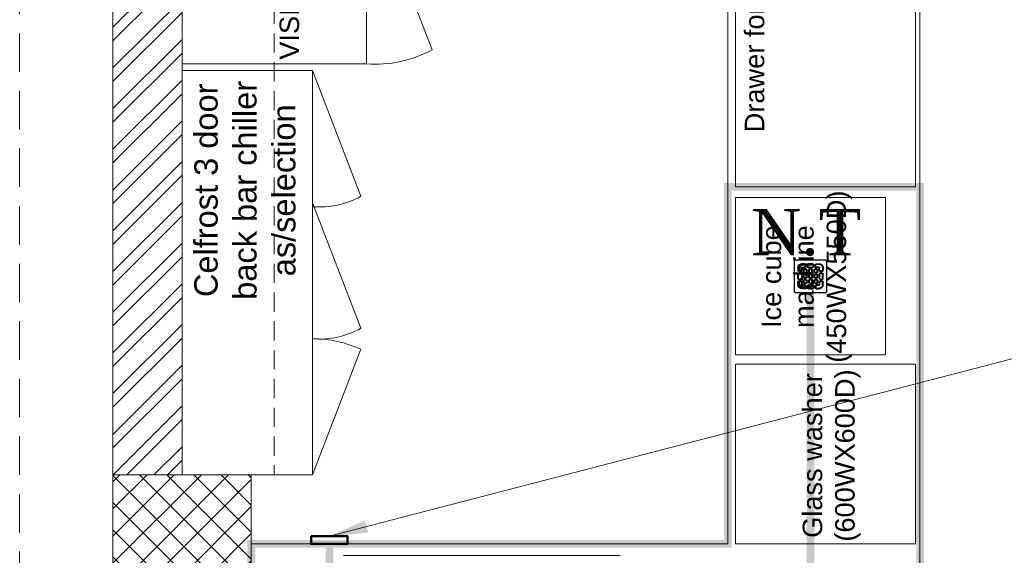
# Model space of a CAD drawing. Header units: inches. Extents: x 105152 to 158499, y 12149 to 30915.
# Tile 38 of 256: x 123397 to 123525, y 20971 to 21040. Entities that reach past the tile are written whole.
import ezdxf

# ---------------------------------------------------------------- set-up
doc = ezdxf.new("R2010")
doc.units = ezdxf.units.IN
doc.header["$MEASUREMENT"] = 0
doc.header["$PDMODE"] = 34
doc.linetypes.add('HIDDEN', pattern=[0.375, 0.25, -0.125])
for name, color, linetype, lineweight in [('AR - PLAN', 251, 'Continuous', 5), ('DRAINAGE ', 7, 'Continuous', 9), ('FLOOR RAISE', 4, 'Continuous', 5), ('PD_BRICK WALL_115', 134, 'Continuous', 30), ('PD_COLUMN', 2, 'Continuous', 60), ('PD_ELEVATION_03', 80, 'Continuous', 25), ('PD_FURNITURE_LOOSE', 20, 'Continuous', 18), ('PD_HATCH', 45, 'Continuous', 9), ('PP- 75DIA Soil Waste Sewer pipe', 90, 'Continuous', 9), ('PP-TEXT', 7, 'Continuous', 40), ('PP-WWP', 3, 'Continuous', 25)]:
    doc.layers.add(name, color=color, linetype=linetype, lineweight=lineweight)
for name, color, linetype in [('PD_DIMENSION', 101, 'Continuous'), ('PDF_furniture', 7, 'Continuous'), ('PDF_text', 7, 'Continuous')]:
    doc.layers.add(name, color=color, linetype=linetype)
doc.styles.add('Arial', font='GOTHIC.TTF')
doc.styles.add('PDF Swiss721BT-RomanCondensed', font='arial.ttf')
doc.styles.get("Standard").update_dxf_attribs({"font": 'arial.ttf', "height": 6})
doc.styles.add('TIMES NEW ROMAN', font='times.ttf')
doc.dimstyles.new('ISO-10', dxfattribs={"dimtxt": 6, "dimasz": 0.5, "dimexe": 1.25, "dimexo": 0.625, "dimtad": 1, "dimtoh": 1, "dimdec": 1, "dimlunit": 4, "dimtxsty": 'Standard', "dimblk": 'ARCHTICK', "dimcen": 2.5, "dimclrt": 3, "dimadec": 0, "dimazin": 0, "dimtfac": 1, "dimtdec": 1, "dimtmove": 1, "dimatfit": 3, "dimfxl": 1, "dimarcsym": 0})
doc.dimstyles.new('PP-DIM', dxfattribs={"dimtxt": 4, "dimasz": 1, "dimexe": 1, "dimexo": 1, "dimgap": 0.09, "dimtad": 0, "dimdec": 0, "dimzin": 0, "dimdsep": 46, "dimlunit": 4, "dimtxsty": 'TIMES NEW ROMAN', "dimblk": 'ARCHTICK', "dimcen": 0.09, "dimdle": 1, "dimclrd": 256, "dimclre": 256, "dimclrt": 256, "dimadec": 0, "dimazin": 0, "dimtfac": 1, "dimtdec": 4, "dimtofl": 0, "dimtmove": 1, "dimatfit": 3, "dimfxl": 1, "dimtolj": 1, "dimtzin": 0, "dimlwd": -1, "dimlwe": -1, "dimarcsym": 0})

# ---------------------------------------------------------------- blocks, each defined once
blk = doc.blocks.new('_ArchTick')
at = {"color": 0, "linetype": 'ByBlock', "const_width": 0.15}
blk.add_lwpolyline([(-0.5, -0.5), (0.5, 0.5)], dxfattribs=at)
blk = doc.blocks.new('*D642')
at = {"layer": 'Defpoints', "color": 0}
for p in [(-1107, -9), (-1128.13, -939), (-1107, -939)]:
    blk.add_point(p, dxfattribs=at)
at = {"layer": 'PD_DIMENSION', "color": 0, "linetype": 'HIDDEN', "lineweight": -2, "ltscale": 20}
for p, q in [((-1107.62, -9), (-1129.38, -9)), ((-1128.13, -9), (-1128.13, -939)), ((-1107.62, -939), (-1129.38, -939))]:
    blk.add_line(p, q, dxfattribs=at)
at = {"layer": 'PD_DIMENSION', "color": 0, "lineweight": -2, "xscale": 0.5, "yscale": 0.5, "zscale": 0.5}
for p, rotation in [((-1128.13, -9), 90), ((-1128.13, -939), 270)]:
    blk.add_blockref('_ArchTick', p, dxfattribs=dict(at, rotation=rotation))
at = {"layer": 'PD_DIMENSION', "color": 3, "lineweight": 5, "insert": (-1131.82, -474), "char_height": 6, "attachment_point": 5, "rotation": 90}
blk.add_mtext('77\'-6"', dxfattribs=at)
blk = doc.blocks.new('A$C449A6072')
at = {"color": 251, "lineweight": 5}
blk.add_lwpolyline([(68.53, -15), (92.53, -15), (92.53, 9), (68.53, 9)], close=True, dxfattribs=at)
at = {"layer": 'PDF_furniture', "color": 251, "lineweight": 5}
blk.add_line((4.52, -12), (4.52, -48), dxfattribs=at)
for points in [[(67.65, 9), (15, 9), (15, -7.96), (67.65, -7.96)], [(6, -86.4), (29.4, -86.4), (29.4, -63), (6, -63)], [(30.62, -82.5), (51.12, -82.5), (51.12, -63), (30.62, -63)], [(52.5, -63), (100.3, -63), (100.3, -86.4), (52.5, -86.4)]]:
    blk.add_lwpolyline(points, close=True, dxfattribs=at)
for points in [[(15, -7.96), (31.36, -14.27)], [(50.45, -7.96), (34.09, -14.27)], [(67.65, -7.96), (51.29, -14.27)], [(92.53, -15), (70.37, -23.53)]]:
    blk.add_lwpolyline(points, dxfattribs=at)
for centre, radius, start, end in [((17.77, -8.03), 14.95, 335.3347, 0.2423), ((43.91, -8.84), 11.22, 175.5156, 208.9074), ((61.11, -8.84), 11.22, 175.5156, 208.9074), ((83.68, -16.19), 15.2, 175.5156, 208.9074)]:
    blk.add_arc(centre, radius, start, end, dxfattribs=at)
at = {"layer": 'PDF_text', "color": 251, "attachment_point": 4, "style": 'PDF Swiss721BT-RomanCondensed'}
for s, insert, char_height, width in [('\\pxqc;Celfrost 3 door back bar chiller \\Pas/selection', (34.23, 0.81), 3.0356, 35.6591), ('\\pxqc;VISI COOLER', (69.29, -4.97), 2.535, 22.1904), ('Drawer for Glasses', (59.62, -65.49), 2.535, 34.6491), ('\\pxqc;Ice cube machine\\P(450WX550D)', (29.86, -72.28), 2.535, 21.922), ('\\pxqc;Glass washer\\P(600WX600D) ', (-0.38, -75.5), 2.535, 35.8029)]:
    blk.add_mtext(s, dxfattribs=dict(at, insert=insert, char_height=char_height, width=width))
blk = doc.blocks.new('PP-GRATING')
at = {"linetype": 'Continuous'}
for p, q in [((-53.1, -49.4), (-53.1, 49.4)), ((-49.7, 52.9), (49.7, 52.9)), ((-27.6, 40.7), (-27.6, 38.6)), ((-19.6, 40.7), (-27.6, 40.7)), ((-19.6, 38.6), (-27.6, 38.6)), ((-19.6, 38.6), (-19.6, 40.7)), ((-17.3, 31.8), (-17.3, 36.4)), ((-15.3, 36.4), (-17.3, 36.4)), ((-15.3, 31.8), (-15.3, 36.4)), ((-11.4, 36.4), (-11.4, 31.8)), ((-9.4, 36.4), (-11.4, 36.4)), ((-9.4, 36.4), (-9.4, 31.8)), ((-7.1, 38.6), (-7.1, 40.7)), ((-7.1, 40.7), (6.5, 40.7)), ((-7.1, 38.6), (6.5, 38.6)), ((6.5, 40.7), (6.5, 38.6)), ((8.8, 31.8), (8.8, 36.4)), ((10.9, 36.4), (8.8, 36.4)), ((10.9, 31.8), (10.9, 36.4)), ((14.7, 31.8), (14.7, 36.4)), ((14.7, 36.4), (16.8, 36.4)), ((16.8, 31.8), (16.8, 36.4)), ((19, 40.7), (27, 40.7)), ((19, 38.6), (19, 40.7)), ((19, 38.6), (27, 38.6)), ((27, 40.7), (27, 38.6)), ((52.6, 50), (52.6, -48.9)), ((-38.9, 27.3), (-41, 27.3)), ((-41, 27.3), (-41, 19.3)), ((-38.9, 19.3), (-41, 19.3)), ((-41, 6.8), (-41, -6.8)), ((-38.9, 6.8), (-41, 6.8)), ((-38.9, 27.3), (-38.9, 19.3)), ((-38.9, 6.8), (-38.9, -6.8)), ((-36.7, 17), (-32.1, 17)), ((-36.7, 17), (-36.7, 15)), ((-36.7, 15), (-32.1, 15)), ((-32.1, 11.1), (-36.7, 11.1)), ((-36.7, 11.1), (-36.7, 9.1)), ((-32.1, 9.1), (-36.7, 9.1)), ((-32.1, 9.1), (-32.1, 11.1)), ((-29.8, 19.3), (-29.8, 27.3)), ((-27.8, 27.3), (-29.8, 27.3)), ((-29.8, 19.3), (-27.8, 19.3)), ((-29.8, -6.8), (-29.8, 6.8)), ((-29.8, 6.8), (-27.8, 6.8)), ((-27.8, 19.3), (-27.8, 27.3)), ((-27.8, -6.8), (-27.8, 6.8)), ((-27.6, 29.6), (-27.6, 27.5)), ((-27.6, 29.6), (-19.6, 29.6)), ((-27.6, 27.5), (-19.6, 27.5)), ((-23.9, 14.8), (-23.9, 19.3)), ((-21.9, 19.3), (-23.9, 19.3)), ((-21.9, 14.8), (-23.9, 14.8)), ((-23.9, -2.3), (-23.9, 2.3)), ((-21.9, 2.3), (-23.9, 2.3)), ((-21.9, 14.8), (-21.9, 19.3)), ((-21.9, -2.3), (-21.9, 2.3)), ((-19.6, 27.5), (-19.6, 29.6)), ((-19.6, 23.6), (-15.1, 23.6)), ((-19.6, 21.6), (-19.6, 23.6)), ((-19.6, 21.6), (-15.1, 21.6)), ((-15.1, 12.5), (-19.6, 12.5)), ((-19.6, 12.5), (-19.6, 10.5)), ((-15.1, 10.5), (-19.6, 10.5)), ((-19.6, 6.6), (-15.1, 6.6)), ((-19.6, 4.5), (-19.6, 6.6)), ((-19.6, 4.5), (-15.1, 4.5)), ((-17.3, 31.8), (-15.3, 31.8)), ((-15.1, 23.6), (-15.1, 21.6)), ((-15.1, 12.5), (-15.1, 10.5)), ((-15.1, 6.6), (-15.1, 4.5)), ((-12.8, 19.3), (-12.8, 14.8)), ((-10.7, 19.3), (-12.8, 19.3)), ((-12.8, 14.8), (-10.7, 14.8)), ((-12.8, 2.3), (-12.8, -2.3)), ((-10.7, 2.3), (-12.8, 2.3)), ((-11.4, 31.8), (-9.4, 31.8)), ((-10.7, 19.3), (-10.7, 14.8)), ((-10.7, 2.3), (-10.7, -2.3)), ((-7.1, 29.6), (6.5, 29.6)), ((-7.1, 29.6), (-7.1, 27.5)), ((-7.1, 27.5), (6.5, 27.5)), ((-6.9, 14.8), (-6.9, 19.3)), ((-4.8, 19.3), (-6.9, 19.3)), ((-4.8, 14.8), (-6.9, 14.8)), ((-6.9, -2.3), (-6.9, 2.3)), ((-4.8, 2.3), (-6.9, 2.3)), ((-4.8, 14.8), (-4.8, 19.3)), ((-4.8, -2.3), (-4.8, 2.3)), ((-2.6, 23.6), (2, 23.6)), ((-2.6, 21.6), (-2.6, 23.6)), ((-2.6, 21.6), (2, 21.6)), ((2, 12.5), (-2.6, 12.5)), ((-2.6, 12.5), (-2.6, 10.5)), ((2, 10.5), (-2.6, 10.5)), ((-2.6, 6.6), (2, 6.6)), ((-2.6, 4.5), (-2.6, 6.6)), ((-2.6, 4.5), (2, 4.5)), ((2, 23.6), (2, 21.6)), ((2, 12.5), (2, 10.5)), ((2, 6.6), (2, 4.5)), ((4.3, 19.3), (4.3, 14.8)), ((6.3, 19.3), (4.3, 19.3)), ((4.3, 14.8), (6.3, 14.8)), ((4.3, 2.3), (4.3, -2.3)), ((6.3, 2.3), (4.3, 2.3)), ((6.3, 19.3), (6.3, 14.8)), ((6.3, 2.3), (6.3, -2.3)), ((6.5, 29.6), (6.5, 27.5)), ((8.8, 31.8), (10.9, 31.8)), ((10.2, 14.8), (10.2, 19.3)), ((12.2, 19.3), (10.2, 19.3)), ((12.2, 14.8), (10.2, 14.8)), ((10.2, -2.3), (10.2, 2.3)), ((12.2, 2.3), (10.2, 2.3)), ((12.2, 14.8), (12.2, 19.3)), ((12.2, -2.3), (12.2, 2.3)), ((14.5, 23.6), (19, 23.6)), ((14.5, 21.6), (14.5, 23.6)), ((14.5, 21.6), (19, 21.6)), ((19, 12.5), (14.5, 12.5)), ((14.5, 12.5), (14.5, 10.5)), ((19, 10.5), (14.5, 10.5)), ((14.5, 6.6), (19, 6.6)), ((14.5, 4.5), (14.5, 6.6)), ((14.5, 4.5), (19, 4.5)), ((16.8, 31.8), (14.7, 31.8)), ((27, 29.6), (19, 29.6)), ((19, 27.5), (19, 29.6)), ((27, 27.5), (19, 27.5)), ((19, 23.6), (19, 21.6)), ((19, 12.5), (19, 10.5)), ((19, 6.6), (19, 4.5)), ((21.3, 19.3), (21.3, 14.8)), ((23.4, 19.3), (21.3, 19.3)), ((21.3, 14.8), (23.4, 14.8)), ((21.3, 2.3), (21.3, -2.3)), ((23.4, 2.3), (21.3, 2.3)), ((23.4, 19.3), (23.4, 14.8)), ((23.4, 2.3), (23.4, -2.3)), ((27, 29.6), (27, 27.5)), ((27.2, 19.3), (27.2, 27.3)), ((27.2, 27.3), (29.3, 27.3)), ((29.3, 19.3), (27.2, 19.3)), ((27.2, -6.8), (27.2, 6.8)), ((29.3, 6.8), (27.2, 6.8)), ((29.3, 19.3), (29.3, 27.3)), ((29.3, -6.8), (29.3, 6.8)), ((36.1, 17), (31.5, 17)), ((36.1, 15), (31.5, 15)), ((31.5, 11.1), (36.1, 11.1)), ((31.5, 9.1), (31.5, 11.1)), ((31.5, 9.1), (36.1, 9.1)), ((36.1, 17), (36.1, 15)), ((36.1, 11.1), (36.1, 9.1)), ((38.4, 27.3), (38.4, 19.3)), ((38.4, 27.3), (40.4, 27.3)), ((38.4, 19.3), (40.4, 19.3)), ((38.4, 6.8), (38.4, -6.8)), ((38.4, 6.8), (40.4, 6.8)), ((40.4, 27.3), (40.4, 19.3)), ((40.4, 6.8), (40.4, -6.8)), ((-41, -6.8), (-38.9, -6.8)), ((-41, -27.3), (-41, -19.3)), ((-38.9, -19.3), (-41, -19.3)), ((-38.9, -27.3), (-41, -27.3)), ((-38.9, -27.3), (-38.9, -19.3)), ((-36.7, -9.1), (-32.1, -9.1)), ((-36.7, -9.1), (-36.7, -11.1)), ((-36.7, -11.1), (-32.1, -11.1)), ((-36.7, -17), (-36.7, -15)), ((-36.7, -15), (-32.1, -15)), ((-36.7, -17), (-32.1, -17)), ((-32.1, -9.1), (-32.1, -11.1)), ((-29.8, -6.8), (-27.8, -6.8)), ((-29.8, -19.3), (-27.8, -19.3)), ((-29.8, -19.3), (-29.8, -27.3)), ((-27.8, -27.3), (-29.8, -27.3)), ((-27.8, -19.3), (-27.8, -27.3)), ((-27.6, -27.5), (-19.6, -27.5)), ((-27.6, -29.6), (-27.6, -27.5)), ((-27.6, -29.6), (-19.6, -29.6)), ((-21.9, -2.3), (-23.9, -2.3)), ((-23.9, -19.3), (-23.9, -14.8)), ((-21.9, -14.8), (-23.9, -14.8)), ((-21.9, -19.3), (-23.9, -19.3)), ((-21.9, -19.3), (-21.9, -14.8)), ((-15.1, -4.5), (-19.6, -4.5)), ((-19.6, -4.5), (-19.6, -6.6)), ((-15.1, -6.6), (-19.6, -6.6)), ((-19.6, -10.5), (-15.1, -10.5)), ((-19.6, -12.5), (-19.6, -10.5)), ((-19.6, -12.5), (-15.1, -12.5)), ((-15.1, -21.6), (-19.6, -21.6)), ((-19.6, -21.6), (-19.6, -23.6)), ((-15.1, -23.6), (-19.6, -23.6)), ((-19.6, -27.5), (-19.6, -29.6)), ((-17.3, -31.8), (-17.3, -36.4)), ((-17.3, -31.8), (-15.3, -31.8)), ((-15.3, -31.8), (-15.3, -36.4)), ((-15.1, -4.5), (-15.1, -6.6)), ((-15.1, -10.5), (-15.1, -12.5)), ((-15.1, -21.6), (-15.1, -23.6)), ((-12.8, -2.3), (-10.7, -2.3)), ((-12.8, -14.8), (-12.8, -19.3)), ((-10.7, -14.8), (-12.8, -14.8)), ((-12.8, -19.3), (-10.7, -19.3)), ((-11.4, -36.4), (-11.4, -31.8)), ((-11.4, -31.8), (-9.4, -31.8)), ((-10.7, -14.8), (-10.7, -19.3)), ((-9.4, -36.4), (-9.4, -31.8)), ((-7.1, -27.5), (6.5, -27.5)), ((-7.1, -29.6), (-7.1, -27.5)), ((-7.1, -29.6), (6.5, -29.6)), ((-4.8, -2.3), (-6.9, -2.3)), ((-6.9, -19.3), (-6.9, -14.8)), ((-4.8, -14.8), (-6.9, -14.8)), ((-4.8, -19.3), (-6.9, -19.3)), ((-4.8, -19.3), (-4.8, -14.8)), ((2, -4.5), (-2.6, -4.5)), ((-2.6, -4.5), (-2.6, -6.6)), ((2, -6.6), (-2.6, -6.6)), ((-2.6, -10.5), (2, -10.5)), ((-2.6, -12.5), (-2.6, -10.5)), ((-2.6, -12.5), (2, -12.5)), ((2, -21.6), (-2.6, -21.6)), ((-2.6, -21.6), (-2.6, -23.6)), ((2, -23.6), (-2.6, -23.6)), ((2, -4.5), (2, -6.6)), ((2, -10.5), (2, -12.5)), ((2, -21.6), (2, -23.6)), ((4.3, -2.3), (6.3, -2.3)), ((4.3, -14.8), (4.3, -19.3)), ((6.3, -14.8), (4.3, -14.8)), ((4.3, -19.3), (6.3, -19.3)), ((6.3, -14.8), (6.3, -19.3)), ((6.5, -29.6), (6.5, -27.5)), ((8.8, -31.8), (8.8, -36.4)), ((8.8, -31.8), (10.9, -31.8)), ((12.2, -2.3), (10.2, -2.3)), ((10.2, -19.3), (10.2, -14.8)), ((12.2, -14.8), (10.2, -14.8)), ((12.2, -19.3), (10.2, -19.3)), ((10.9, -31.8), (10.9, -36.4)), ((12.2, -19.3), (12.2, -14.8)), ((19, -4.5), (14.5, -4.5)), ((14.5, -4.5), (14.5, -6.6)), ((19, -6.6), (14.5, -6.6)), ((14.5, -10.5), (19, -10.5)), ((14.5, -12.5), (14.5, -10.5)), ((14.5, -12.5), (19, -12.5)), ((19, -21.6), (14.5, -21.6)), ((14.5, -21.6), (14.5, -23.6)), ((19, -23.6), (14.5, -23.6)), ((14.7, -31.8), (14.7, -36.4)), ((16.8, -31.8), (14.7, -31.8)), ((16.8, -31.8), (16.8, -36.4)), ((19, -4.5), (19, -6.6)), ((19, -10.5), (19, -12.5)), ((19, -21.6), (19, -23.6)), ((27, -27.5), (19, -27.5)), ((19, -27.5), (19, -29.6)), ((27, -29.6), (19, -29.6)), ((21.3, -2.3), (23.4, -2.3)), ((21.3, -14.8), (21.3, -19.3)), ((23.4, -14.8), (21.3, -14.8)), ((21.3, -19.3), (23.4, -19.3)), ((23.4, -14.8), (23.4, -19.3)), ((27, -29.6), (27, -27.5)), ((29.3, -6.8), (27.2, -6.8)), ((27.2, -19.3), (27.2, -27.3)), ((29.3, -19.3), (27.2, -19.3)), ((27.2, -27.3), (29.3, -27.3)), ((29.3, -19.3), (29.3, -27.3)), ((36.1, -9.1), (31.5, -9.1)), ((31.5, -9.1), (31.5, -11.1)), ((36.1, -11.1), (31.5, -11.1)), ((36.1, -15), (31.5, -15)), ((36.1, -17), (31.5, -17)), ((36.1, -9.1), (36.1, -11.1)), ((36.1, -17), (36.1, -15)), ((40.4, -6.8), (38.4, -6.8)), ((38.4, -19.3), (40.4, -19.3)), ((38.4, -27.3), (38.4, -19.3)), ((38.4, -27.3), (40.4, -27.3)), ((40.4, -27.3), (40.4, -19.3)), ((49.2, -52.3), (-50.3, -52.3)), ((-27.6, -40.7), (-27.6, -38.6)), ((-19.6, -38.6), (-27.6, -38.6)), ((-19.6, -40.7), (-27.6, -40.7)), ((-19.6, -38.6), (-19.6, -40.7)), ((-15.3, -36.4), (-17.3, -36.4)), ((-9.4, -36.4), (-11.4, -36.4)), ((6.5, -38.6), (-7.1, -38.6)), ((-7.1, -38.6), (-7.1, -40.7)), ((6.5, -40.7), (-7.1, -40.7)), ((6.5, -38.7), (6.5, -40.7)), ((8.8, -36.4), (10.9, -36.4)), ((14.7, -36.4), (16.8, -36.4)), ((19, -38.6), (19, -40.7)), ((19, -38.6), (27, -38.6)), ((19, -40.7), (27, -40.7)), ((27, -40.7), (27, -38.6))]:
    blk.add_line(p, q, dxfattribs=at)
for centre, radius, start, end in [((-49.7, 49.4), 3.41, 90, 180), ((-27.6, 27.3), 13.4, 90, 180), ((-27.6, 27.3), 11.4, 90, 180), ((-19.6, 36.4), 4.32, 360, 90), ((-19.6, 36.4), 2.27, 360, 90), ((-7.1, 36.4), 4.32, 90, 180), ((-7.1, 36.4), 2.27, 90, 180), ((6.5, 36.4), 4.32, 360, 90), ((6.5, 36.4), 2.27, 360, 90), ((19, 36.4), 4.32, 90, 180), ((19, 36.4), 2.27, 90, 180), ((27, 27.3), 13.4, 0, 90), ((27, 27.3), 11.4, 0, 90), ((49.7, 50), 2.84, 360, 90), ((-36.7, 19.3), 4.32, 180, 270), ((-36.7, 6.8), 4.32, 90, 180), ((-36.7, 19.3), 2.27, 180, 270), ((-36.7, 6.8), 2.27, 90, 180), ((-32.1, 19.3), 4.32, 270, 360), ((-32.1, 19.3), 2.27, 270, 360), ((-32.1, 6.8), 4.32, 360, 90), ((-32.1, 6.8), 2.27, 360, 90), ((-27.6, 27.3), 2.27, 90, 180), ((-27.6, 27.3), 0.227, 90, 180), ((-19.6, 19.3), 4.32, 90, 180), ((-19.6, 14.8), 4.32, 180, 270), ((-19.6, 2.3), 4.32, 90, 180), ((-19.6, 19.3), 2.27, 90, 180), ((-19.6, 19.3), 2.27, 90, 180), ((-19.6, 14.8), 2.27, 180, 270), ((-19.6, 2.3), 2.27, 90, 180), ((-19.6, 2.3), 2.27, 90, 180), ((-19.6, 31.8), 4.32, 270, 360), ((-19.6, 31.8), 2.27, 270, 360), ((-15.1, 19.3), 4.32, 360, 90), ((-15.1, 19.3), 2.27, 360, 90), ((-15.1, 14.8), 2.27, 270, 360), ((-15.1, 14.8), 4.32, 270, 0), ((-15.1, 2.3), 4.32, 360, 90), ((-15.1, 2.3), 2.27, 360, 90), ((-7.1, 31.8), 4.32, 180, 270), ((-7.1, 31.8), 2.27, 180, 270), ((-2.6, 19.3), 4.32, 90, 180), ((-2.6, 14.8), 4.32, 180, 270), ((-2.6, 2.3), 4.32, 90, 180), ((-2.6, 19.3), 2.27, 90, 180), ((-2.6, 19.3), 2.27, 90, 180), ((-2.6, 14.8), 2.27, 180, 270), ((-2.6, 2.3), 2.27, 90, 180), ((-2.6, 2.3), 2.27, 90, 180), ((2, 19.3), 4.32, 360, 90), ((2, 19.3), 2.27, 360, 90), ((2, 14.8), 2.27, 270, 0), ((2, 14.8), 4.32, 270, 0), ((2, 2.3), 4.32, 360, 90), ((2, 2.3), 2.27, 360, 90), ((6.5, 31.8), 4.32, 270, 360), ((6.5, 31.8), 2.27, 270, 360), ((14.5, 19.3), 4.32, 90, 180), ((14.5, 14.8), 4.32, 180, 270), ((14.5, 2.3), 4.32, 90, 180), ((14.5, 19.3), 2.27, 90, 180), ((14.5, 14.8), 2.27, 180, 270), ((14.5, 2.3), 2.27, 90, 180), ((14.5, 2.3), 2.27, 90, 180), ((19, 31.8), 4.32, 180, 270), ((19, 31.8), 2.27, 180, 270), ((19, 19.3), 4.32, 360, 90), ((19, 19.3), 2.27, 360, 90), ((19, 14.8), 2.27, 270, 0), ((19, 14.8), 4.32, 270, 0), ((19, 2.3), 4.32, 360, 90), ((19, 2.3), 2.27, 360, 90), ((27, 27.3), 2.27, 0, 90), ((27, 27.3), 0.227, 0, 90), ((31.5, 19.3), 4.32, 180, 270), ((31.5, 6.8), 4.32, 90, 180), ((31.5, 19.3), 2.27, 180, 270), ((31.5, 6.8), 2.27, 90, 180), ((36.1, 19.3), 2.27, 270, 0), ((36.1, 19.3), 4.32, 270, 0), ((36.1, 6.8), 4.32, 360, 90), ((36.1, 6.8), 2.27, 360, 90), ((-36.7, -6.8), 4.32, 180, 270), ((-36.7, -19.3), 4.32, 90, 180), ((-27.6, -27.3), 13.4, 180, 270), ((-36.7, -6.8), 2.27, 180, 270), ((-36.7, -19.3), 2.27, 90, 180), ((-27.6, -27.3), 11.4, 180, 270), ((-32.1, -6.8), 4.32, 270, 360), ((-32.1, -6.8), 2.27, 270, 360), ((-32.1, -19.3), 4.32, 360, 90), ((-32.1, -19.3), 2.27, 360, 90), ((-27.6, -27.3), 2.27, 180, 270), ((-27.6, -27.3), 0.227, 180, 270), ((-19.6, -2.3), 4.32, 180, 270), ((-19.6, -14.8), 4.32, 90, 180), ((-19.6, -19.3), 4.32, 180, 270), ((-19.6, -2.3), 2.27, 180, 270), ((-19.6, -14.8), 2.27, 90, 180), ((-19.6, -14.8), 2.27, 90, 180), ((-19.6, -19.3), 2.27, 180, 270), ((-19.6, -31.8), 4.32, 360, 90), ((-19.6, -31.8), 2.27, 360, 90), ((-15.1, -2.3), 2.27, 270, 360), ((-15.1, -2.3), 4.32, 270, 0), ((-15.1, -14.8), 4.32, 360, 90), ((-15.1, -14.8), 2.27, 360, 90), ((-15.1, -19.3), 2.27, 270, 360), ((-15.1, -19.3), 4.32, 270, 0), ((-7.1, -31.8), 4.32, 90, 180), ((-7.1, -31.8), 2.27, 90, 180), ((-2.6, -2.3), 4.32, 180, 270), ((-2.6, -14.8), 4.32, 90, 180), ((-2.6, -19.3), 4.32, 180, 270), ((-2.6, -2.3), 2.27, 180, 270), ((-2.6, -14.8), 2.27, 90, 180), ((-2.6, -14.8), 2.27, 90, 180), ((-2.6, -19.3), 2.27, 180, 270), ((2, -2.3), 2.27, 270, 0), ((2, -2.3), 4.32, 270, 0), ((2, -14.8), 4.32, 360, 90), ((2, -14.8), 2.27, 360, 90), ((2, -19.3), 2.27, 270, 0), ((2, -19.3), 4.32, 270, 0), ((6.5, -31.8), 4.32, 360, 90), ((6.5, -31.8), 2.27, 360, 90), ((14.5, -2.3), 4.32, 180, 270), ((14.5, -14.8), 4.32, 90, 180), ((14.5, -19.3), 4.32, 180, 270), ((14.5, -2.3), 2.27, 180, 270), ((14.5, -14.8), 2.27, 90, 180), ((14.5, -14.8), 2.27, 90, 180), ((14.5, -19.3), 2.27, 180, 270), ((19, -31.8), 4.32, 90, 180), ((19, -31.8), 2.27, 90, 180), ((19, -2.3), 2.27, 270, 0), ((19, -2.3), 4.32, 270, 0), ((19, -14.8), 4.32, 360, 90), ((19, -14.8), 2.27, 360, 90), ((19, -19.3), 2.27, 270, 0), ((19, -19.3), 4.32, 270, 0), ((27, -27.3), 2.27, 270, 360), ((27, -27.3), 0.227, 270, 360), ((27, -27.3), 13.4, 270, 360), ((27, -27.3), 11.4, 270, 360), ((31.5, -6.8), 4.32, 180, 270), ((31.5, -19.3), 4.32, 90, 180), ((31.5, -6.8), 2.27, 180, 270), ((31.5, -19.3), 2.27, 90, 180), ((36.1, -6.8), 2.27, 270, 0), ((36.1, -6.8), 4.32, 270, 0), ((36.1, -19.3), 4.32, 360, 90), ((36.1, -19.3), 2.27, 360, 90), ((-50.7, -49.8), 2.49, 171.2591, 278.7567), ((-19.6, -36.4), 4.32, 270, 0), ((-19.6, -36.4), 2.27, 270, 0), ((-7.1, -36.4), 4.32, 180, 270), ((-7.1, -36.4), 2.27, 180, 270), ((6.6, -36.4), 2.27, 269.679, 359.679), ((6.6, -36.4), 4.32, 269.679, 359.679), ((19, -36.4), 4.32, 180, 270), ((19, -36.4), 2.27, 180, 270), ((49.2, -48.9), 3.41, 270, 360)]:
    blk.add_arc(centre, radius, start, end, dxfattribs=at)
blk = doc.blocks.new('FIRST FLOOR PLAN 0')
at = {"layer": 'PD_HATCH', "lineweight": 5}
h = blk.add_hatch(dxfattribs=at)
h.set_pattern_fill('ANSI32', color=251, scale=10)
h.set_pattern_definition([(45, (-1110.15, -834.2493), (-2.65165, 2.65165), []), (45, (-1108.3824, -834.2493), (-2.65165, 2.65165), [])])
h.paths.add_polyline_path([(-1107, -791.5), (-1116, -791.5), (-1116, -873), (-1107, -873)])
h.paths.add_polyline_path([(-745.5, -939), (-915, -939), (-915, -948), (-745.5, -948)])
h.paths.add_polyline_path([(-561, -939), (-730.5, -939), (-730.5, -948), (-561, -948)])
h.paths.add_polyline_path([(-1107, -75), (-1116, -75), (-1116, -156.5), (-1107, -156.5)])
h.paths.add_polyline_path([(-1107, -171.5), (-1116, -171.5), (-1116, -311.5), (-1107, -311.5)])
h.paths.add_polyline_path([(-1107, -326.5), (-1116, -326.5), (-1116, -466.5), (-1107, -466.5)])
h.paths.add_polyline_path([(-1107, -481.5), (-1116, -481.5), (-1116, -621.5), (-1107, -621.5)])
h.paths.add_polyline_path([(-1107, -636.5), (-1116, -636.5), (-1116, -776.5), (-1107, -776.5)])
h.paths.add_polyline_path([(-15, 0), (-181.5, 0), (-181.5, -9), (-15, -9)])
h.paths.add_polyline_path([(-196.5, 0), (-361.5, 0), (-361.5, -9), (-196.5, -9)])
h.paths.add_polyline_path([(-376.5, 0), (-546, 0), (-546, -9), (-376.5, -9)])
h.paths.add_polyline_path([(-561, 0), (-730.5, 0), (-730.5, -9), (-561, -9)])
h.paths.add_polyline_path([(-930, 0), (-1041, 0), (-1041, -9), (-930, -9)])
h.paths.add_polyline_path([(-1056, 0), (-1116, 0), (-1116, -60), (-1107, -60), (-1107, -9), (-1056, -9)])
h.paths.add_polyline_path([(-1107, -888), (-1116, -888), (-1116, -948), (-1056, -948), (-1056, -939), (-1107, -939)])
h.paths.add_polyline_path([(-930, -939), (-1041, -939), (-1041, -948), (-930, -948)])
h.paths.add_polyline_path([(-521.25, -939), (-546, -939), (-546, -948), (-521.25, -948)])
h.paths.add_polyline_path([(-376.5, -939), (-401.25, -939), (-401.25, -948), (-376.5, -948)])
h.paths.add_polyline_path([(-339, -939), (-361.5, -939), (-361.5, -948), (-339, -948)])
h.paths.add_polyline_path([(-196.5, -939), (-219, -939), (-219, -948), (-196.5, -948)])
h.paths.add_polyline_path([(-159, -939), (-181.5, -939), (-181.5, -948), (-159, -948)])
h.paths.add_polyline_path([(-15, -939), (-39, -939), (-39, -948), (-15, -948)])
h.paths.add_polyline_path([(0, -930), (-9, -930)])
h.paths.add_polyline_path([(0, -791.5), (-9, -791.5), (-9, -930), (0, -930)])
h.paths.add_polyline_path([(0, -636.5), (-9, -636.5), (-9, -776.5), (0, -776.5)])
h.paths.add_polyline_path([(0, -326.5), (-9, -326.5), (-9, -621.5), (0, -621.5)])
h.paths.add_polyline_path([(0, -18), (-9, -18), (-9, -156.5), (0, -156.5)])
h.paths.add_polyline_path([(-18, -159.5), (-123, -159.5), (-123, -168.5), (-18, -168.5)])
h.paths.add_polyline_path([(-123, -171.5), (-132, -171.5), (-132, -249.5), (-123, -249.5)])
h.paths.add_polyline_path([(-132, -159.5), (-204, -159.5), (-204, -168.5), (-132, -168.5)])
h.paths.add_polyline_path([(-204, -171.5), (-213, -171.5), (-213, -249.5), (-204, -249.5)])
h.paths.add_polyline_path([(-213, -159.5), (-294, -159.5), (-294, -261.5), (-267, -261.5), (-267, -252.5), (-285, -252.5), (-285, -168.5), (-213, -168.5)])
h.paths.add_polyline_path([(-213, -252.5), (-231, -252.5), (-231, -261.5), (-213, -261.5)], flags=17)
h.paths.add_polyline_path([(-186, -252.5), (-204, -252.5), (-204, -261.5), (-186, -261.5)])
h.paths.add_polyline_path([(-132, -252.5), (-150, -252.5), (-150, -261.5), (-132, -261.5)])
h.paths.add_polyline_path([(-123, -261.5), (-132, -261.5), (-132, -324.5), (-123, -324.5)])
h.paths.add_polyline_path([(0, -310.5), (-9, -310.5), (-9, -311.5), (0, -311.5)])
h.paths.add_polyline_path([(0, -171.5), (-9, -171.5), (-9, -190.5), (0, -190.5)])
h.paths.add_polyline_path([(-878.25, -9), (-878.25, 0), (-915, 0), (-915, -9)])
h.paths.add_polyline_path([(-782.25, 0), (-782.25, -9), (-745.5, -9), (-745.5, 0)])
h = blk.add_hatch(dxfattribs=at)
h.set_pattern_fill('ANSI37', color=251, scale=20)
h.set_pattern_definition([(45, (144327.2833, 25769.4912), (-1.767766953, 1.767766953), []), (135, (144327.2833, 25769.4912), (-1.767766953, -1.767766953), [])])
h.paths.add_polyline_path([(-1116, -621.5), (-1116, -636.5), (-1098, -636.5), (-1098, -621.5)])
at = {"layer": 'PD_BRICK WALL_115', "color": 251, "lineweight": 5}
for p, q in [((-1116, -481.5), (-1116, -621.5)), ((-1107, -481.5), (-1107, -621.5))]:
    blk.add_line(p, q, dxfattribs=at)
at = {"layer": 'PD_COLUMN', "color": 251, "lineweight": 5}
blk.add_lwpolyline([(-1116, -621.5), (-1116, -636.5), (-1098, -636.5), (-1098, -621.5)], close=True, dxfattribs=at)
at = {"layer": 'PD_ELEVATION_03', "color": 251, "lineweight": 5}
blk.add_line((-1011, -655.5), (-1011, -446), dxfattribs=at)
at = {"layer": 'PD_FURNITURE_LOOSE', "color": 251, "lineweight": 5, "ltscale": 10}
for p, q in [((-1036, -630.5), (-1036, -471)), ((-1098, -630.5), (-1036, -630.5))]:
    blk.add_line(p, q, dxfattribs=at)
at = {"layer": 'PD_FURNITURE_LOOSE', "color": 251, "linetype": 'HIDDEN', "lineweight": 5, "ltscale": 10}
for p in [(-1095, -481.5), (-1098, -621.5)]:
    blk.add_line(p, (-1095, -621.5), dxfattribs=at)
at = {"color": 251, "rotation": 90}
blk.add_blockref('A$C449A6072', (-1098, -636.5), dxfattribs=at)
at = {"layer": 'PD_DIMENSION', "color": 251, "lineweight": 5, "ltscale": 20}
dim = blk.add_linear_dim(base=(-1128.13, -939), p1=(-1107, -9), p2=(-1107, -939), angle=90, dimstyle='ISO-10', override={"dimfxl": 25.4, "dimfxlon": 1, "dimarcsym": 1}, dxfattribs=at)
dim.commit()
dim.dimension.update_dxf_attribs({"geometry": '*D642', "text_midpoint": (-1131.82, -474)})
blk = doc.blocks.new('DRAINAGE')
at = {"layer": 'FLOOR RAISE', "const_width": 1}
blk.add_lwpolyline([(-72.73, 14.59), (-10.73, 14.59), (-10.73, 61.09), (14.27, 61.09), (14.27, -10.41), (-72.73, -10.41)], close=True, dxfattribs=at)
at = {"layer": 'PP- 75DIA Soil Waste Sewer pipe', "ltscale": 0.015}
blk.add_lwpolyline([(0, 47.33, 1, 1, 0), (0, 0, 1, 1, 0), (-93.56, 0, 1, 1, 0)], format="xyseb", dxfattribs=at)
at = {"layer": 'PP- 75DIA Soil Waste Sewer pipe', "lineweight": 50, "ltscale": 0.015}
blk.add_lwpolyline([(-64.95, 15.6), (-60.2, 15.6), (-60.2, 14.59), (-64.96, 14.59)], close=True, dxfattribs=at)
at = {"layer": 'PP- 75DIA Soil Waste Sewer pipe', "ltscale": 0.015, "const_width": 1}
blk.add_lwpolyline([(-62.58, 14.59), (-62.58, 5.28), (-67.36, 0)], dxfattribs=at)
at = {"layer": 'PP-WWP', "xscale": -0.04021621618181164, "yscale": 0.04021621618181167, "zscale": 40.21621618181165, "rotation": 179.9999999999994}
blk.add_blockref('PP-GRATING', (0.03, 49.46), dxfattribs=at)
at = {"layer": 'PP-TEXT', "insert": (-7.72, 52.07), "char_height": 6, "width": 26.6614, "attachment_point": 7, "style": 'Arial'}
blk.add_mtext('{\\fTimes New Roman|b0|i0|c0|p0;N.T}', dxfattribs=at)
at = {"layer": 'PP-TEXT', "lineweight": 70, "ltscale": 12}
blk.add_leader([(-62.57, 15.6), (30.27, 39.74), (91.75, 39.74)], dimstyle='PP-DIM', override={"dimtxt": 8.5, "dimasz": 5, "dimdec": 1, "dimcen": 0, "dimtfac": 12, "dimtdec": 1, "dimfxl": 7, "dimfxlon": 1, "dimlwd": 18, "dimarcsym": 1}, dxfattribs=at)

msp = doc.modelspace()

# ---------------------------------------------------------------- block references
at = {"layer": 'AR - PLAN', "color": 251}
msp.add_blockref('FIRST FLOOR PLAN 0', (124524.88, 21602.6), dxfattribs=at)

# ---------------------------------------------------------------- next in the draw order: block references
at = {"layer": 'DRAINAGE '}
msp.add_blockref('DRAINAGE', (123499.62, 20957.51), dxfattribs=at)

doc.saveas('drawing.dxf')
